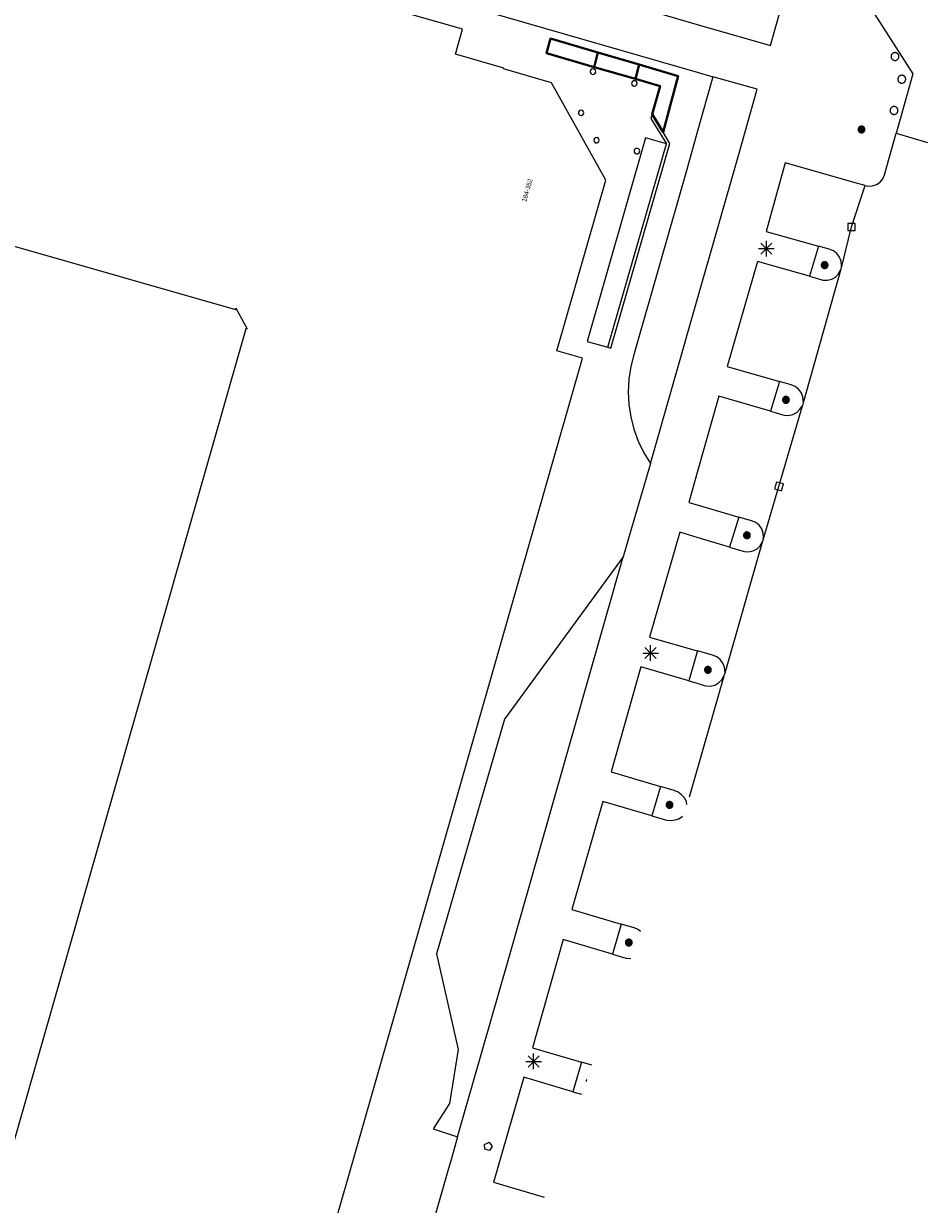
# Model space of a CAD drawing. Header units: metres. Extents: x 135779 to 137489, y 452643 to 455118.
# Tile 236 of 256: x 136957 to 137015, y 453398 to 453473. Entities that reach past the tile are written whole.
import ezdxf
from ezdxf.enums import TextEntityAlignment as Align

# ---------------------------------------------------------------- set-up
doc = ezdxf.new("R2010")
doc.units = ezdxf.units.M
doc.linetypes.add('DGN_Style_4', pattern=[89.853097, 44.898487, -22.449243, 0.056123, -22.449243])
for name, color, linetype, lineweight in [('KTop_BTD_Groenvoorziening', 62, 'Continuous', 13), ('KTop_GBI_Toegangstrap', 40, 'Continuous', 40), ('KTop_NAR_Huisnummer (t)', 7, 'Continuous', 13), ('KTop_PAL_Afsluitpaal', 222, 'Continuous', 13), ('KTop_PAL_Lichtmast', 40, 'Continuous', 13), ('KTop_PND_Grondvlaksituatie van BAG-pand [tachy]', 1, 'Continuous', 13), ('KTop_PUT_Brandkraan of -put', 1, 'Continuous', 13), ('KTop_PUT_Kolk', 15, 'Continuous', 13), ('KTop_SHD_Hek (l)', 15, 'DGN_Style_4', 40), ('KTop_SHD_Muur', 15, 'Continuous', 13), ('KTop_VGO_Boom', 92, 'Continuous', 13), ('KTop_WGD_Parkeervlak', 251, 'Continuous', 13), ('KTop_WGD_Rijbaan_Lokale weg', 251, 'Continuous', 13), ('KTop_WGD_Rijbaan_Lokale weg_verkeersdrempel', 40, 'Continuous', 13), ('KTop_WGD_Voetpad', 251, 'Continuous', 13)]:
    doc.layers.add(name, color=color, linetype=linetype, lineweight=lineweight)
doc.styles.add('Style-ROVU', font='ROVU.shx')

# ---------------------------------------------------------------- blocks, each defined once
blk = doc.blocks.new('PAL_Lichtmast')
at = {"layer": 'KTop_PAL_Lichtmast'}
for p, q in [((-0.354, -0.354), (0.354, 0.354)), ((0.354, -0.354), (-0.354, 0.354)), ((0, -0.5), (0, 0.5)), ((-0.5, 0), (0.5, 0))]:
    blk.add_line(p, q, dxfattribs=at)
blk = doc.blocks.new('PAL_Afsluitpaal')
at = {"layer": 'KTop_PAL_Afsluitpaal', "flags": 128}
blk.add_lwpolyline([(0.25, 0), (0.249, 0.026), (0.245, 0.052), (0.238, 0.077), (0.228, 0.102), (0.217, 0.125), (0.202, 0.147), (0.186, 0.167), (0.167, 0.186), (0.147, 0.202), (0.125, 0.217), (0.102, 0.228), (0.077, 0.238), (0.052, 0.245), (0.026, 0.249), (0, 0.25), (-0.026, 0.249), (-0.052, 0.245), (-0.077, 0.238), (-0.102, 0.228), (-0.125, 0.217), (-0.147, 0.202), (-0.167, 0.186), (-0.186, 0.167), (-0.202, 0.147), (-0.217, 0.125), (-0.228, 0.102), (-0.238, 0.077), (-0.245, 0.052), (-0.249, 0.026), (-0.25, 0), (-0.249, -0.026), (-0.245, -0.052), (-0.238, -0.077), (-0.228, -0.102), (-0.217, -0.125), (-0.202, -0.147), (-0.186, -0.167), (-0.167, -0.186), (-0.147, -0.202), (-0.125, -0.217), (-0.102, -0.228), (-0.077, -0.238), (-0.052, -0.245), (-0.026, -0.249), (0, -0.25), (0.026, -0.249), (0.052, -0.245), (0.077, -0.238), (0.102, -0.228), (0.125, -0.217), (0.147, -0.202), (0.167, -0.186), (0.186, -0.167), (0.202, -0.147), (0.217, -0.125), (0.228, -0.102), (0.238, -0.077), (0.245, -0.052), (0.249, -0.026), (0.25, 0)], dxfattribs=at)
blk = doc.blocks.new('PUT_Kolk')
at = {"layer": 'KTop_PUT_Kolk', "flags": 128}
blk.add_lwpolyline([(0.225, -0.225), (0.225, 0.225), (-0.225, 0.225), (-0.225, -0.225), (0.225, -0.225)], dxfattribs=at)
blk = doc.blocks.new('PUT_Brandkraan_of_-put')
at = {"layer": 'KTop_PUT_Brandkraan of -put'}
for p, q in [((-0.25, 0.034), (0, 0.25)), ((-0.158, -0.25), (-0.25, 0.034)), ((0, 0.25), (0.25, 0.033)), ((0.25, 0.033), (0.158, -0.25)), ((0.158, -0.25), (-0.158, -0.25))]:
    blk.add_line(p, q, dxfattribs=at)
blk = doc.blocks.new('VGO_Boom')
at = {"layer": 'KTop_VGO_Boom', "flags": 128}
for points in [[(0.215, 0), (0.214, 0.022), (0.21, 0.045), (0.204, 0.066), (0.196, 0.087), (0.186, 0.108), (0.174, 0.126), (0.16, 0.144), (0.144, 0.16), (0.126, 0.174), (0.107, 0.186), (0.087, 0.196), (0.066, 0.204), (0.045, 0.21), (0.022, 0.214), (-0.001, 0.215), (-0.023, 0.214), (-0.045, 0.21), (-0.067, 0.204), (-0.088, 0.196), (-0.108, 0.186), (-0.127, 0.174), (-0.144, 0.16), (-0.16, 0.144), (-0.174, 0.126), (-0.187, 0.107), (-0.197, 0.087), (-0.205, 0.066), (-0.211, 0.045), (-0.214, 0.022), (-0.215, -0.001), (-0.214, -0.023), (-0.211, -0.045), (-0.205, -0.067), (-0.197, -0.088), (-0.187, -0.108), (-0.174, -0.127), (-0.16, -0.144), (-0.144, -0.16), (-0.127, -0.174), (-0.108, -0.187), (-0.088, -0.197), (-0.067, -0.205), (-0.045, -0.211), (-0.023, -0.214), (0, -0.215), (0.022, -0.214), (0.045, -0.211), (0.066, -0.205), (0.087, -0.197), (0.108, -0.187), (0.126, -0.174), (0.144, -0.16), (0.16, -0.144), (0.174, -0.127), (0.186, -0.108), (0.196, -0.088), (0.204, -0.067), (0.21, -0.045), (0.214, -0.023), (0.215, -0.001)], [(0.155, 0), (0.154, 0.016), (0.152, 0.032), (0.147, 0.048), (0.142, 0.063), (0.134, 0.078), (0.125, 0.091), (0.115, 0.104), (0.104, 0.115), (0.091, 0.125), (0.077, 0.134), (0.063, 0.142), (0.048, 0.147), (0.032, 0.152), (0.016, 0.154), (-0.001, 0.155), (-0.017, 0.154), (-0.033, 0.152), (-0.048, 0.147), (-0.064, 0.142), (-0.078, 0.134), (-0.092, 0.125), (-0.104, 0.115), (-0.116, 0.104), (-0.126, 0.091), (-0.135, 0.077), (-0.142, 0.063), (-0.148, 0.048), (-0.152, 0.032), (-0.155, 0.016), (-0.155, -0.001), (-0.155, -0.017), (-0.152, -0.033), (-0.148, -0.048), (-0.142, -0.064), (-0.135, -0.078), (-0.126, -0.092), (-0.116, -0.104), (-0.104, -0.116), (-0.092, -0.126), (-0.078, -0.135), (-0.064, -0.142), (-0.048, -0.148), (-0.033, -0.152), (-0.017, -0.155), (0, -0.155), (0.016, -0.155), (0.032, -0.152), (0.048, -0.148), (0.063, -0.142), (0.078, -0.135), (0.091, -0.126), (0.104, -0.116), (0.115, -0.104), (0.125, -0.092), (0.134, -0.078), (0.142, -0.064), (0.147, -0.048), (0.152, -0.033), (0.154, -0.017), (0.155, -0.001)], [(0.095, 0), (0.094, 0.01), (0.093, 0.02), (0.09, 0.029), (0.087, 0.039), (0.082, 0.048), (0.077, 0.056), (0.071, 0.064), (0.064, 0.071), (0.056, 0.077), (0.047, 0.082), (0.039, 0.087), (0.029, 0.09), (0.02, 0.093), (0.01, 0.094), (-0.001, 0.095), (-0.01, 0.094), (-0.02, 0.093), (-0.03, 0.09), (-0.039, 0.087), (-0.048, 0.082), (-0.056, 0.077), (-0.064, 0.071), (-0.071, 0.064), (-0.077, 0.056), (-0.083, 0.047), (-0.087, 0.039), (-0.091, 0.029), (-0.093, 0.02), (-0.095, 0.01), (-0.095, -0.001), (-0.095, -0.01), (-0.093, -0.02), (-0.091, -0.03), (-0.087, -0.039), (-0.083, -0.048), (-0.077, -0.056), (-0.071, -0.064), (-0.064, -0.071), (-0.056, -0.077), (-0.048, -0.083), (-0.039, -0.087), (-0.03, -0.091), (-0.02, -0.093), (-0.01, -0.095), (0, -0.095), (0.01, -0.095), (0.02, -0.093), (0.029, -0.091), (0.039, -0.087), (0.048, -0.083), (0.056, -0.077), (0.064, -0.071), (0.071, -0.064), (0.077, -0.056), (0.082, -0.048), (0.087, -0.039), (0.09, -0.03), (0.093, -0.02), (0.094, -0.01), (0.095, -0.001)], [(0.035, 0), (0.035, 0.004), (0.034, 0.007), (0.033, 0.011), (0.032, 0.014), (0.03, 0.018), (0.028, 0.021), (0.026, 0.023), (0.023, 0.026), (0.021, 0.028), (0.017, 0.03), (0.014, 0.032), (0.011, 0.033), (0.007, 0.034), (0.004, 0.035), (-0.001, 0.035), (-0.004, 0.035), (-0.008, 0.034), (-0.011, 0.033), (-0.015, 0.032), (-0.018, 0.03), (-0.021, 0.028), (-0.024, 0.026), (-0.027, 0.023), (-0.029, 0.021), (-0.031, 0.017), (-0.032, 0.014), (-0.034, 0.011), (-0.035, 0.007), (-0.035, 0.004), (-0.035, -0.001), (-0.035, -0.004), (-0.035, -0.008), (-0.034, -0.011), (-0.032, -0.015), (-0.031, -0.018), (-0.029, -0.021), (-0.027, -0.024), (-0.024, -0.027), (-0.021, -0.029), (-0.018, -0.031), (-0.015, -0.032), (-0.011, -0.034), (-0.008, -0.035), (-0.004, -0.035), (0, -0.035), (0.004, -0.035), (0.007, -0.035), (0.011, -0.034), (0.014, -0.032), (0.018, -0.031), (0.021, -0.029), (0.023, -0.027), (0.026, -0.024), (0.028, -0.021), (0.03, -0.018), (0.032, -0.015), (0.033, -0.011), (0.034, -0.008), (0.035, -0.004), (0.035, 0)]]:
    blk.add_lwpolyline(points, dxfattribs=at)

msp = doc.modelspace()

# ---------------------------------------------------------------- linework, layer by layer
at = {"layer": 'KTop_BTD_Groenvoorziening', "flags": 128}
for points in [[(137001, 453469.85), (137000, 453466.311), (136999.33, 453463.94), (136995.97, 453452.19), (136995.754, 453451.359), (136995.637, 453450.557), (136995.599, 453449.746), (136995.641, 453448.936), (136995.763, 453448.134), (136995.963, 453447.348), (136996.239, 453446.585), (136996.589, 453445.854), (136997.01, 453445.16)], [(136998.04, 453465.57), (136996.689, 453465.955), (136992.985, 453452.952), (136994.29, 453452.58)], [(136995.282, 453439.206), (136987.71, 453428.84), (136983.36, 453413.87), (136984.747, 453407.757), (136984.195, 453404.297), (136983.141, 453402.695), (136984.711, 453402.174)]]:
    msp.add_lwpolyline(points, dxfattribs=at)
at = {"layer": 'KTop_GBI_Toegangstrap', "flags": 128}
for points in [[(136997.82, 453466.308), (136998.38, 453468.41), (136998.78, 453469.9), (136996.296, 453470.629), (136993.665, 453471.402), (136990.64, 453472.29), (136990.377, 453471.348), (136993.417, 453470.473), (136996.054, 453469.714), (136997.63, 453469.26), (136997.116, 453467.456)], [(136997.116, 453467.456), (136997.82, 453466.308)]]:
    msp.add_lwpolyline(points, dxfattribs=at)
at = {"layer": 'KTop_PND_Grondvlaksituatie van BAG-pand [tachy]', "flags": 128}
for points in [[(136976.53, 453395.41), (136977.843, 453400), (136985.21, 453425.77), (136992.68, 453451.88), (136991.036, 453452.348), (136994.16, 453463.26), (136990.7, 453469.47), (136987.64, 453470.35), (136987.65, 453470.41), (136984.57, 453471.3), (136985.03, 453472.89), (136984.947, 453472.914), (136967.35, 453477.94), (136941.113, 453485.439)], [(136993.166, 453470.135), (136993.234, 453470.037), (136993.347, 453470.002), (136993.458, 453470.044), (136993.519, 453470.146), (136993.504, 453470.264), (136993.419, 453470.347), (136993.301, 453470.36), (136993.2, 453470.297), (136993.16, 453470.185), (136993.166, 453470.135)], [(136996.061, 453469.594), (136995.943, 453469.602), (136995.847, 453469.534), (136995.814, 453469.421), (136995.858, 453469.312), (136995.961, 453469.254), (136996.077, 453469.273), (136996.156, 453469.361), (136996.164, 453469.478), (136996.096, 453469.575), (136996.061, 453469.594)], [(136992.485, 453467.692), (136992.418, 453467.596), (136992.427, 453467.48), (136992.506, 453467.395), (136992.621, 453467.379), (136992.721, 453467.439), (136992.76, 453467.549), (136992.722, 453467.659), (136992.623, 453467.72), (136992.508, 453467.705), (136992.485, 453467.692)], [(136926.64, 453467.54), (136970.53, 453455), (136970.55, 453455.09), (136971.28, 453453.75), (136971.19, 453453.77), (136955.852, 453400)], [(136993.472, 453465.937), (136993.405, 453465.841), (136993.414, 453465.725), (136993.493, 453465.64), (136993.608, 453465.624), (136993.708, 453465.684), (136993.747, 453465.794), (136993.709, 453465.904), (136993.61, 453465.965), (136993.495, 453465.95), (136993.472, 453465.937)], [(136996.202, 453464.931), (136996.298, 453465.001), (136996.33, 453465.115), (136996.285, 453465.224), (136996.182, 453465.282), (136996.065, 453465.264), (136995.984, 453465.177), (136995.975, 453465.058), (136996.041, 453464.96), (136996.154, 453464.924), (136996.202, 453464.931)]]:
    msp.add_lwpolyline(points, dxfattribs=at)
at = {"layer": 'KTop_SHD_Hek (l)', "flags": 128}
for points in [[(136993.417, 453470.473), (136993.665, 453471.402)], [(136996.296, 453470.629), (136996.054, 453469.714)]]:
    msp.add_lwpolyline(points, dxfattribs=at)
at = {"layer": 'KTop_SHD_Muur', "flags": 128}
for points in [[(136997.116, 453467.456), (136997.041, 453467.19), (136998.04, 453465.57)], [(136994.29, 453452.58), (136994.49, 453452.52), (136998.26, 453465.59), (136997.82, 453466.308)], [(136994.29, 453452.58), (136998.04, 453465.57)]]:
    msp.add_lwpolyline(points, dxfattribs=at)
at = {"layer": 'KTop_VGO_Boom', "flags": 128}
msp.add_lwpolyline([(136992.952, 453405.837), (136992.95, 453405.835), (136992.938, 453405.816), (136992.928, 453405.796), (136992.92, 453405.775), (136992.914, 453405.753), (136992.91, 453405.731), (136992.91, 453405.721)], dxfattribs=at)
at = {"layer": 'KTop_WGD_Parkeervlak', "flags": 128}
for points in [[(137009.207, 453457.662), (137009.212, 453457.797), (137009.19, 453458.079), (137009.09, 453458.344), (137008.92, 453458.57), (137008.694, 453458.74), (137008.43, 453458.84), (137007.738, 453459.034)], [(137007.156, 453457.116), (137007.95, 453456.89), (137008.024, 453456.873), (137008.306, 453456.86), (137008.581, 453456.927), (137008.826, 453457.067), (137009.023, 453457.271), (137009.155, 453457.521), (137009.192, 453457.6)], [(137006.788, 453449.056), (137006.735, 453449.425), (137006.64, 453449.689), (137006.474, 453449.916), (137006.252, 453450.088), (137005.99, 453450.19), (137005.249, 453450.403)], [(137004.675, 453448.509), (137005.46, 453448.28), (137005.552, 453448.255), (137005.833, 453448.235), (137006.107, 453448.294), (137006.355, 453448.427), (137006.554, 453448.625), (137006.728, 453448.846)], [(137004.217, 453440.299), (137004.224, 453440.434), (137004.209, 453440.717), (137004.117, 453440.984), (137003.953, 453441.216), (137003.732, 453441.392), (137003.47, 453441.5), (137002.651, 453441.741)], [(137002.06, 453439.82), (137002.93, 453439.56), (137003.01, 453439.539), (137003.292, 453439.52), (137003.569, 453439.579), (137003.818, 453439.713), (137004.02, 453439.912), (137004.159, 453440.159), (137004.194, 453440.22)], [(137001.775, 453431.797), (137001.735, 453432.161), (137001.637, 453432.425), (137001.468, 453432.65), (137001.243, 453432.82), (137000.98, 453432.92), (137000.013, 453433.196)], [(136999.471, 453431.286), (137000, 453431.131), (137000.45, 453431), (137000.565, 453430.97), (137000.847, 453430.954), (137001.121, 453431.017), (137001.367, 453431.155), (137001.564, 453431.356), (137001.723, 453431.618)], [(136999.333, 453423.399), (136999.31, 453423.577), (136999.186, 453423.818), (136999.004, 453424.007), (136998.787, 453424.183), (136998.53, 453424.29), (136997.662, 453424.549)], [(136997.103, 453422.674), (136998.034, 453422.404), (136998.311, 453422.371), (136998.585, 453422.417), (136998.822, 453422.484), (136999.039, 453422.619), (136999.062, 453422.652)], [(136996.387, 453415.29), (136996.231, 453415.413), (136995.97, 453415.52), (136995.143, 453415.763)], [(136994.599, 453413.843), (136995.45, 453413.59), (136995.51, 453413.575), (136995.756, 453413.556)], [(136993.283, 453406.748), (136992.619, 453406.942)], [(136992.053, 453405.062), (136992.61, 453404.898)]]:
    msp.add_lwpolyline(points, dxfattribs=at)
at = {"layer": 'KTop_WGD_Rijbaan_Lokale weg', "flags": 128}
for points in [[(137010.717, 453462.915), (137010.892, 453462.877), (137011.171, 453462.883), (137011.438, 453462.968), (137011.67, 453463.124), (137011.848, 453463.339), (137011.959, 453463.596), (137012.705, 453466.245)], [(137012.705, 453466.245), (137014.689, 453465.657)], [(137009.207, 453457.662), (137009.847, 453460.265), (137010.717, 453462.915)], [(137006.788, 453449.056), (137009.192, 453457.6)], [(137009.192, 453457.6), (137009.194, 453457.608), (137009.207, 453457.662)], [(137004.217, 453440.299), (137005.218, 453443.702), (137006.728, 453448.846)], [(137006.728, 453448.846), (137006.755, 453448.937), (137006.788, 453449.056)], [(137001.775, 453431.797), (137004.194, 453440.22)], [(137004.194, 453440.22), (137004.205, 453440.257), (137004.217, 453440.299)], [(136999.513, 453423.894), (137000, 453425.595), (137001.723, 453431.618)], [(137001.723, 453431.618), (137001.742, 453431.684), (137001.775, 453431.797)]]:
    msp.add_lwpolyline(points, dxfattribs=at)
at = {"layer": 'KTop_WGD_Rijbaan_Lokale weg_verkeersdrempel', "flags": 128}
msp.add_lwpolyline([(137006.04, 453476.75), (137006.057, 453476.818), (137010.227, 453475.574), (137013.768, 453470.04), (137012.958, 453467.144), (137012.705, 453466.245)], dxfattribs=at)
at = {"layer": 'KTop_WGD_Voetpad', "flags": 128}
for points in [[(136937.77, 453487.96), (136940.402, 453487.205), (136941.551, 453486.876), (136962.56, 453480.85), (136985.38, 453474.35), (137000, 453470.138), (137001, 453469.85)], [(137003.621, 453475.433), (137003.39, 453474.65), (137000, 453475.602), (136998.23, 453476.1), (136997.589, 453473.887), (137000, 453473.191), (137004.67, 453471.84), (137006.008, 453476.636), (137006.04, 453476.75)], [(136997.01, 453445.16), (137000, 453455.606), (137002.64, 453464.83), (137003.83, 453469.05), (137001, 453469.85)], [(137010.717, 453462.915), (137010.314, 453463.026), (137005.61, 453464.35), (137004.39, 453459.97), (137007.738, 453459.034)], [(137007.738, 453459.034), (137007.156, 453457.116)], [(137007.156, 453457.116), (137003.84, 453458.06), (137001.92, 453451.36), (137005.249, 453450.403)], [(137005.249, 453450.403), (137004.675, 453448.509)], [(137004.675, 453448.509), (137001.38, 453449.47), (137000, 453444.59), (136999.46, 453442.68), (137000, 453442.521), (137002.651, 453441.741)], [(136997.01, 453445.16), (136995.95, 453441.55), (136995.282, 453439.206)], [(137002.651, 453441.741), (137002.06, 453439.82)], [(137002.06, 453439.82), (137000, 453440.435), (136998.88, 453440.77), (136996.96, 453434.07), (137000, 453433.2), (137000.013, 453433.196)], [(136984.711, 453402.174), (136987.94, 453413.43), (136995.282, 453439.206)], [(137000.013, 453433.196), (137000, 453433.15), (136999.471, 453431.286)], [(136999.471, 453431.286), (136996.41, 453432.18), (136994.51, 453425.49), (136997.662, 453424.549)], [(136997.662, 453424.549), (136997.103, 453422.674)], [(136997.103, 453422.674), (136993.98, 453423.58), (136991.99, 453416.69), (136995.143, 453415.763)], [(136995.143, 453415.763), (136994.599, 453413.843)], [(136994.599, 453413.843), (136991.44, 453414.78), (136989.48, 453407.86), (136992.619, 453406.942)], [(136992.619, 453406.942), (136992.053, 453405.062)], [(136992.053, 453405.062), (136988.94, 453405.98), (136987.214, 453400), (136987.006, 453399.281), (136990.225, 453398.333)], [(136984.711, 453402.174), (136984.318, 453400.803), (136984.088, 453400), (136982.66, 453395.02), (136978.934, 453393.244)]]:
    msp.add_lwpolyline(points, dxfattribs=at)

# ---------------------------------------------------------------- block references
at = {"layer": 'KTop_PAL_Afsluitpaal'}
for p in [(137012.621, 453471.145), (137013.057, 453469.697), (137012.562, 453467.7)]:
    msp.add_blockref('PAL_Afsluitpaal', p, dxfattribs=at)
at = {"layer": 'KTop_PAL_Lichtmast'}
for p in [(137004.411, 453458.88), (136997.021, 453433.06), (136989.561, 453406.99)]:
    msp.add_blockref('PAL_Lichtmast', p, dxfattribs=at)
at = {"layer": 'KTop_PUT_Brandkraan of -put', "rotation": 343.9003388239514}
msp.add_blockref('PUT_Brandkraan_of_-put', (136986.661, 453401.59), dxfattribs=at)
at = {"layer": 'KTop_PUT_Kolk'}
msp.add_blockref('PUT_Kolk', (137009.847, 453460.265), dxfattribs=at)
at = {"layer": 'KTop_PUT_Kolk', "rotation": 343.6406215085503}
msp.add_blockref('PUT_Kolk', (137005.218, 453443.703), dxfattribs=at)
at = {"layer": 'KTop_VGO_Boom'}
for p in [(137010.484, 453466.489), (137008.134, 453457.829), (137005.664, 453449.229), (137003.174, 453440.579), (137000.684, 453431.989), (136998.234, 453423.369), (136995.634, 453414.579)]:
    msp.add_blockref('VGO_Boom', p, dxfattribs=at)

# ---------------------------------------------------------------- texts
at = {"layer": 'KTop_NAR_Huisnummer (t)', "style": 'Style-ROVU'}
msp.add_text('184-352', height=0.3, rotation=73.9, dxfattribs=at).set_placement((136989.357, 453463.336), align=Align.MIDDLE_RIGHT)

doc.saveas('drawing.dxf')
